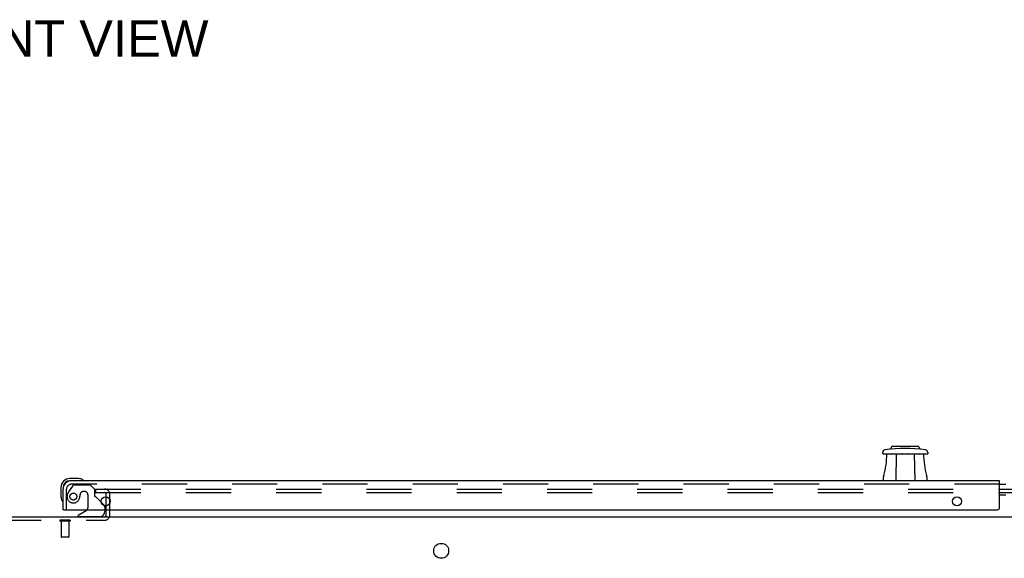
# Model space of a CAD drawing. Header units: inches. Extents: x 0 to 241, y 0 to 156.
# Tile 20 of 70: x 82 to 111, y 26 to 42. Entities that reach past the tile are written whole.
import ezdxf

# ---------------------------------------------------------------- set-up
doc = ezdxf.new("R2010")
doc.units = ezdxf.units.IN
doc.header["$LTSCALE"] = 13.251942
doc.header["$MEASUREMENT"] = 0
doc.linetypes.add('HIDDEN', pattern=[0.2, 0.1, -0.1])
doc.layers.get('0').update_dxf_attribs({"linetype": 'CONTINUOUS'})
for name, color, linetype in [('DEFAULT_2', 8, 'HIDDEN'), ('DIMENSIONS', 7, 'CONTINUOUS'), ('MASTER_DOOR_ASSEMBLY', 7, 'CONTINUOUS'), ('SLAVE_DOOR_ASSEMBLY', 7, 'CONTINUOUS')]:
    doc.layers.add(name, color=color, linetype=linetype)
doc.styles.get("Standard").update_dxf_attribs({"font": 'arial.ttf'})

msp = doc.modelspace()

# ---------------------------------------------------------------- linework, layer by layer
at = {"color": 7, "linetype": 'Continuous'}
for p, q in [((84.294, 28), (84.294, 28.073)), ((84.294, 27.619), (84.294, 27.737)), ((84.294, 27.465), (84.294, 27.495))]:
    msp.add_line(p, q, dxfattribs=at)
at = {"color": 3, "linetype": 'Continuous'}
for p, q in [((84.294, 27.737), (84.294, 28)), ((84.294, 27.495), (84.294, 27.619)), ((48.892, 27.415), (116.404, 27.415))]:
    msp.add_line(p, q, dxfattribs=at)
msp.add_circle((94.125, 26.415), 0.219, dxfattribs=at)
at = {"color": 7, "linetype": 'Continuous'}
for start, end in [(346.7647, 360), (270, 308.7209)]:
    msp.add_arc((84.244, 27.465), 0.05, start, end, dxfattribs=at)
at = {"color": 3, "linetype": 'Continuous'}
msp.add_arc((84.244, 27.465), 0.05, 308.7209, 346.7647, dxfattribs=at)
at = {"layer": 'DEFAULT_2', "color": 8, "linetype": 'HIDDEN'}
for p, q in [((83.981, 28.227), (83.981, 28.123)), ((83.981, 28.227), (116.42, 28.227)), ((83.981, 28.123), (116.42, 28.123)), ((84.398, 27.465), (84.398, 28.073)), ((81.052, 27.311), (84.244, 27.311)), ((82.932, 27.315), (82.932, 27.285)), ((83.232, 27.315), (82.932, 27.315)), ((83.232, 27.285), (82.932, 27.285)), ((82.967, 27.285), (82.967, 26.825)), ((83.197, 27.285), (83.197, 26.825)), ((83.232, 27.315), (83.232, 27.285)), ((83.187, 26.815), (82.977, 26.815))]:
    msp.add_line(p, q, dxfattribs=at)
for centre, radius, start, end in [((84.244, 28.073), 0.154, 0, 90), ((84.244, 28.073), 0.05, 0, 90), ((84.244, 27.465), 0.154, 270, 360), ((82.977, 26.825), 0.01, 180, 270), ((83.187, 26.825), 0.01, 270, 360)]:
    msp.add_arc(centre, radius, start, end, dxfattribs=at)
at = {"layer": 'MASTER_DOOR_ASSEMBLY', "color": 7, "linetype": 'Continuous'}
for p, q in [((107.637, 29.488), (107.858, 29.488)), ((107.637, 29.482), (107.637, 29.488)), ((107.654, 29.482), (107.654, 29.488)), ((107.747, 29.482), (107.747, 29.488)), ((107.84, 29.482), (107.84, 29.488)), ((107.858, 29.482), (107.858, 29.488)), ((107.088, 29.265), (107.086, 29.295)), ((107.088, 29.265), (108.407, 29.265)), ((107.206, 29.26), (108.288, 29.26)), ((107.346, 29.463), (107.325, 29.413)), ((107.373, 29.482), (108.121, 29.482)), ((107.481, 29.26), (107.468, 28.473)), ((108.013, 29.26), (108.027, 28.473)), ((108.148, 29.463), (108.169, 29.413)), ((108.408, 29.295), (108.407, 29.265)), ((83.482, 28.533), (83.226, 28.533)), ((83.269, 28.473), (83.226, 28.473)), ((83.52, 28.53), (83.482, 28.533)), ((83.617, 28.486), (83.611, 28.488)), ((107.107, 28.473), (107.111, 28.582)), ((108.383, 28.582), (108.387, 28.473)), ((110.518, 28.369), (110.608, 28.369)), ((82.963, 28.27), (82.963, 28.013)), ((83.023, 28.27), (83.023, 28.226)), ((110.608, 28.049), (110.518, 28.049)), ((82.963, 28.013), (82.965, 27.975)), ((83.008, 27.884), (83.009, 27.878)), ((84.142, 27.846), (84.222, 27.765)), ((83.043, 27.619), (83.023, 27.619)), ((83.703, 27.592), (83.465, 27.454)), ((84.252, 27.619), (84.252, 27.572)), ((83.465, 27.415), (83.465, 27.454))]:
    msp.add_line(p, q, dxfattribs=at)
at = {"layer": 'MASTER_DOOR_ASSEMBLY', "color": 3, "linetype": 'Continuous'}
for p, q in [((110.518, 28.473), (83.269, 28.473)), ((110.518, 27.681), (110.518, 28.473)), ((83.023, 27.619), (83.023, 28.226)), ((83.043, 27.619), (110.456, 27.619))]:
    msp.add_line(p, q, dxfattribs=at)
at = {"layer": 'MASTER_DOOR_ASSEMBLY', "color": 8, "linetype": 'HIDDEN'}
for p, q in [((110.518, 28.369), (83.269, 28.369)), ((83.367, 28.348), (83.819, 28.348)), ((83.945, 28.222), (83.819, 28.348)), ((83.127, 27.619), (83.127, 28.226)), ((83.303, 28.314), (83.201, 28.17)), ((83.524, 28.058), (83.524, 28.069)), ((83.655, 28.156), (83.622, 28.156)), ((83.753, 28.058), (83.753, 27.678)), ((83.945, 28.222), (83.945, 28.043)), ((84.003, 27.984), (84.142, 27.846)), ((84.252, 27.694), (84.252, 27.619)), ((84.095, 27.415), (83.465, 27.415)), ((83.956, 27.311), (84.089, 27.311))]:
    msp.add_line(p, q, dxfattribs=at)
at = {"layer": 'MASTER_DOOR_ASSEMBLY', "color": 7, "linetype": 'Continuous'}
for points in [[(107.325, 29.413), (107.324, 29.412), (107.322, 29.408), (107.319, 29.404), (107.315, 29.401), (107.311, 29.398), (107.306, 29.396), (107.301, 29.395)], [(107.318, 29.265), (107.32, 29.264), (107.321, 29.264), (107.323, 29.263), (107.324, 29.262), (107.326, 29.261), (107.327, 29.26)], [(108.167, 29.26), (108.168, 29.261), (108.17, 29.262), (108.171, 29.263), (108.173, 29.264), (108.175, 29.264), (108.176, 29.265)], [(108.193, 29.395), (108.188, 29.396), (108.183, 29.398), (108.179, 29.401), (108.175, 29.404), (108.172, 29.408), (108.17, 29.412), (108.169, 29.413)]]:
    msp.add_lwpolyline(points, dxfattribs=at)
at = {"layer": 'MASTER_DOOR_ASSEMBLY', "color": 8, "linetype": 'HIDDEN'}
msp.add_circle((83.327, 28.006), 0.101, dxfattribs=at)
at = {"layer": 'MASTER_DOOR_ASSEMBLY', "color": 3, "linetype": 'Continuous'}
for centre in [(84.273, 27.869), (109.268, 27.869)]:
    msp.add_circle(centre, 0.133, dxfattribs=at)
at = {"layer": 'MASTER_DOOR_ASSEMBLY', "color": 7, "linetype": 'Continuous'}
for centre, radius, start, end in [((107.165, 29.298), 0.0787, 98.674, 182), ((104.881, 29.26), 2.325, 344.2465, 360), ((107.747, 25.484), 3.937, 81.326, 98.674), ((107.334, 29.255), 0.00984, 30, 75), ((107.373, 29.452), 0.0295, 90, 157.5), ((107.667, 29.255), 0.00984, 30.0533, 90), ((107.827, 29.255), 0.00984, 90, 149.9467), ((108.012, 29.214), 0.197, 90, 93.019), ((108.121, 29.452), 0.0295, 22.5, 90), ((108.16, 29.255), 0.00984, 90, 150), ((110.613, 29.26), 2.325, 180, 195.7535), ((108.329, 29.298), 0.0787, 358, 81.326), ((107.308, 28.575), 0.197, 164.2465, 178), ((108.186, 28.575), 0.197, 2, 15.7535), ((83.226, 28.27), 0.263, 90, 180), ((83.226, 28.27), 0.203, 90, 180), ((83.482, 28.283), 0.25, 59.1101, 90), ((83.603, 28.488), 0.015, 270, 353.6204), ((83.603, 28.484), 0.015, 6.3796, 59.1101), ((83.213, 28.013), 0.25, 180, 210.8899), ((83.011, 27.893), 0.015, 210.8899, 263.6204), ((83.008, 27.893), 0.015, 276.3796, 360), ((84.152, 27.694), 0.1, 27.0175, 45), ((83.653, 27.678), 0.1, 300.092, 323.4532), ((84.095, 27.572), 0.157, 291.3822, 360), ((84.095, 27.572), 0.157, 270, 280.1104)]:
    msp.add_arc(centre, radius, start, end, dxfattribs=at)
at = {"layer": 'MASTER_DOOR_ASSEMBLY', "color": 3, "linetype": 'Continuous'}
for centre, radius, start, end in [((83.269, 28.226), 0.246, 90, 180), ((110.456, 27.681), 0.0625, 270, 360)]:
    msp.add_arc(centre, radius, start, end, dxfattribs=at)
at = {"layer": 'MASTER_DOOR_ASSEMBLY', "color": 8, "linetype": 'HIDDEN'}
for centre, radius, start, end in [((83.269, 28.226), 0.142, 90, 180), ((83.367, 28.269), 0.079, 90, 144.9), ((83.327, 28.006), 0.187, 163.1561, 342.1518), ((83.517, 27.948), 0.386, 144.9, 163.1561), ((83.131, 28.069), 0.393, 342.0702, 358.3401), ((83.622, 28.058), 0.098, 90, 180), ((83.655, 28.058), 0.098, 0, 90), ((83.984, 28.043), 0.039, 180, 248.3904), ((83.932, 27.913), 0.1, 45, 68.3904), ((83.653, 27.678), 0.1, 323.4532, 360), ((84.152, 27.694), 0.1, 0, 27.0175), ((84.095, 27.572), 0.157, 280.1104, 291.3822)]:
    msp.add_arc(centre, radius, start, end, dxfattribs=at)
at = {"layer": 'SLAVE_DOOR_ASSEMBLY', "color": 7, "linetype": 'Continuous'}
for p, q in [((110.518, 28.369), (110.706, 28.369)), ((110.706, 28.049), (110.518, 28.049))]:
    msp.add_line(p, q, dxfattribs=at)

# ---------------------------------------------------------------- texts
at = {"layer": 'DIMENSIONS', "color": 2, "linetype": 'Continuous', "insert": (82.634, 41.978), "char_height": 1.063, "width": 9.30215, "attachment_point": 2, "line_spacing_factor": 0.9}
msp.add_mtext('FRONT VIEW', dxfattribs=at)

doc.saveas('drawing.dxf')
